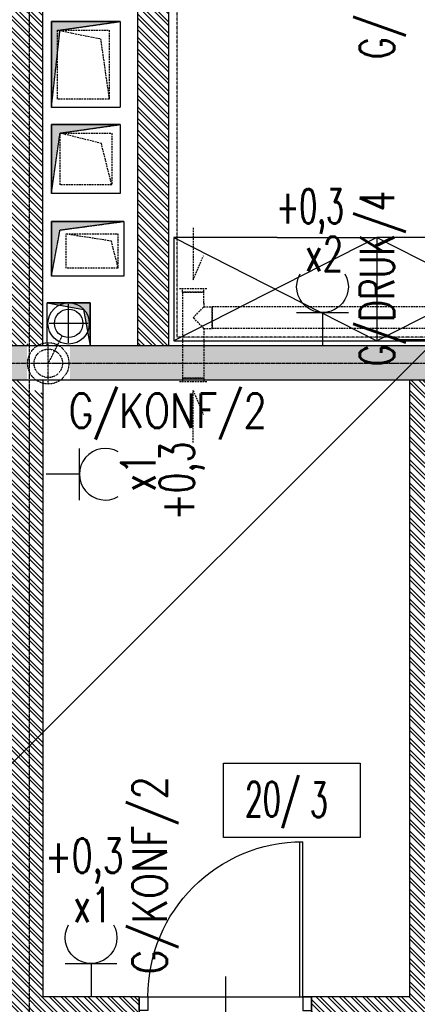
# Model space of a CAD drawing. Extents: x -7228 to 74941, y -112898 to 85621.
# Tile 105 of 256: x 52283 to 52514, y -54891 to -54319. Entities that reach past the tile are written whole.
import ezdxf
from ezdxf.enums import TextEntityAlignment as Align

# ---------------------------------------------------------------- set-up
doc = ezdxf.new("R2010")
doc.units = 0
for name, pattern in [('CENTER', [2, 1.25, -0.25, 0.25, -0.25]), ('DASHED', [0.75, 0.5, -0.25]), ('DIVIDE', [31.75, 12.7, -6.35, 0, -6.35, 0, -6.35])]:
    doc.linetypes.add(name, pattern=pattern)
doc.layers.get('0').update_dxf_attribs({"color": 101, "linetype": 'CONTINUOUS'})
for name, color, linetype in [('Drz---drzwi', 5, 'CONTINUOUS'), ('E35', 6, 'CONTINUOUS'), ('E50', 3, 'CONTINUOUS'), ('ins-kan-deszcz', 132, 'CONTINUOUS'), ('Ins-went', 141, 'CONTINUOUS'), ('Opis-pom', 6, 'CONTINUOUS'), ('Opis_pom_ramka', 6, 'CONTINUOUS'), ('Os-osie glowne', 1, 'CENTER'), ('Sc-beton', 7, 'CONTINUOUS'), ('Sc-beton-hatch', 86, 'CONTINUOUS'), ('Sc-cegla pustak', 42, 'CONTINUOUS'), ('Sc-cegla pustak-hatch', 8, 'CONTINUOUS'), ('Suf-widok', 8, 'CONTINUOUS'), ('W-otwor-strop', 1, 'CONTINUOUS'), ('Wyp-meble', 155, 'CONTINUOUS')]:
    doc.layers.add(name, color=color, linetype=linetype)
doc.styles.add('KA wymiar', font='romans.shx', dxfattribs={"width": 0.6})
doc.styles.add('ROMANS', font='romans', dxfattribs={"width": 0.85})

# ---------------------------------------------------------------- blocks, each defined once
blk = doc.blocks.new('_0630_DRZWI_90')
at = {"ltscale": 7}
for p, q in [((5, 8), (5, 98)), ((6.8, 8), (6.8, 97.98))]:
    blk.add_line(p, q, dxfattribs=at)
at = {"ltscale": 25}
for p, q in [((50, 19.7), (50, -28.9)), ((5, 8), (0, 8)), ((0, 8), (5, 8)), ((0, 0), (0, 8)), ((95, 8), (5, 8)), ((5, 8), (5, 0)), ((95, 8), (95, 0)), ((100, 8), (95, 8)), ((100, 0), (100, 8)), ((5, 0), (0, 0)), ((5, 0), (0, 0)), ((95, 0), (100, 0)), ((95, 0), (100, 0))]:
    blk.add_line(p, q, dxfattribs=at)
at = {"ltscale": 7}
blk.add_arc((5, 8), 90, 0, 90, dxfattribs=at)
blk = doc.blocks.new('_opis_pom_metka')
at = {"layer": 'Opis_pom_ramka'}
blk.add_lwpolyline([(-33.13, 0), (32.87, 0), (32.87, -36), (-33.13, -36)], close=True, dxfattribs=at)
at = {"style": 'KA wymiar', "width": 0.6}
blk.add_attdef('KO/', text='', height=16.8, dxfattribs=at).set_placement((3.45, -25.87), align=Align.RIGHT)
blk.add_attdef('NR', (3.8, -26.16), '', height=16.8, dxfattribs=at)
blk = doc.blocks.new('sza016_r')
for p, q in [((60, 60), (0, 60)), ((0, 60), (118, 0)), ((118, 60), (0, 0)), ((0, 60), (0, 0)), ((60, 60), (118, 60)), ((118, 60), (118, 0)), ((0, 0), (118, 0))]:
    blk.add_line(p, q)
blk = doc.blocks.new('A$C59F8734F')
at = {"layer": 'Wyp-meble'}
blk.add_line((1704.16, 2048.65), (1815.66, 2048.65), dxfattribs=at)
for p in [(1574.99, 2047.82), (1692.99, 2047.82)]:
    blk.add_blockref('sza016_r', p, dxfattribs=at)
blk = doc.blocks.new('g2')
at = {"layer": 'E35'}
blk.add_line((15, 19.27), (-15, 19.27), dxfattribs=at)
blk.add_arc((0, 34.27), 15, 150, 30, dxfattribs=at)
at = {"layer": 'E50'}
blk.add_line((0, 19.27), (0, 0), dxfattribs=at)

msp = doc.modelspace()

# ---------------------------------------------------------------- hatches: boundary and pattern name
at = {"layer": 'Sc-beton-hatch'}
h = msp.add_hatch(dxfattribs=at)
h.set_pattern_fill('ANSI33', color=256, style=0)
h.paths.add_polyline_path([(51487.547, -51608.711), (51427.547, -51608.711), (51427.547, -51668.711), (51447.547, -51668.711), (51447.547, -51628.711), (51487.547, -51628.711)])
h.paths.add_polyline_path([(51822.547, -51608.711), (51722.547, -51608.711), (51722.547, -51628.711), (51762.547, -51628.711), (51762.547, -52190.711), (51782.547, -52190.711), (51782.547, -52038.711), (52169.547, -52038.711), (52169.547, -52018.711), (51782.547, -52018.711), (51782.547, -51628.711), (51822.547, -51628.711)])
h.paths.add_polyline_path([(51447.547, -51939.711), (51427.547, -51939.711), (51427.547, -52039.711), (51447.547, -52039.711)])
h.paths.add_polyline_path([(52347.547, -51608.711), (52268.547, -51608.711), (52268.547, -51628.711), (52347.547, -51628.711)])
h.paths.add_polyline_path([(52787.547, -51608.711), (52687.547, -51608.711), (52687.547, -51628.711), (52727.547, -51628.711), (52727.547, -51827.711), (52747.547, -51827.711), (52747.547, -51628.711), (52787.547, -51628.711)])
h.paths.add_polyline_path([(52807.547, -52018.711), (52747.547, -52018.711), (52747.547, -51927.711), (52727.547, -51927.711), (52727.547, -52018.711), (52599.485, -52018.711), (52599.485, -52038.711), (52807.547, -52038.711)])
h.paths.add_polyline_path([(52499.485, -52018.711), (52269.547, -52018.711), (52269.547, -52038.711), (52499.485, -52038.711)])
h.paths.add_polyline_path([(52747.547, -52350.711), (52712.547, -52350.711), (52712.547, -52385.711), (52747.547, -52385.711)])
h.paths.add_polyline_path([(53417.547, -51508.711), (53397.547, -51508.711), (53397.547, -51608.711), (53347.547, -51608.711), (53347.547, -51628.711), (53397.547, -51628.711), (53397.547, -52018.711), (52907.547, -52018.711), (52907.547, -52038.711), (53397.547, -52038.711), (53397.547, -52438.711), (53417.547, -52438.711)])
h.paths.add_polyline_path([(53439.547, -51508.711), (53419.547, -51508.711), (53419.547, -52278.711), (53439.547, -52278.711)])
h.paths.add_polyline_path([(53417.547, -52708.711), (53397.547, -52708.711), (53397.547, -52778.711), (53417.547, -52778.711)])
h.paths.add_polyline_path([(53417.547, -52858.711), (53397.547, -52858.711), (53397.547, -53008.711), (52967.547, -53008.711), (52967.547, -53028.711), (53397.547, -53028.711), (53397.547, -53068.711), (53417.547, -53068.711)])
h.paths.add_polyline_path([(53417.547, -53168.711), (53397.547, -53168.711), (53397.547, -53208.711), (53417.547, -53208.711)])
h.paths.add_polyline_path([(53417.547, -53308.711), (53397.547, -53308.711), (53397.547, -53573.711), (53417.547, -53573.711)])
h.paths.add_polyline_path([(52747.547, -53008.711), (52727.547, -53008.711), (52727.547, -53028.711), (52727.547, -53323.711), (52707.547, -53323.711), (52707.547, -53343.711), (52747.547, -53343.711)])
h.paths.add_polyline_path([(52727.547, -53008.711), (52707.547, -53008.711), (52707.547, -53028.711), (52727.547, -53028.711)], flags=16)
h.paths.add_polyline_path([(52573.547, -53323.711), (52520.547, -53323.711), (52520.547, -53028.711), (52505.547, -53028.711), (52505.547, -53323.711), (52485.547, -53323.711), (52485.547, -53343.711), (52573.547, -53343.711)])
h.paths.add_polyline_path([(52573.547, -53008.711), (52485.547, -53008.711), (52485.547, -53028.711), (52573.547, -53028.711)])
h.paths.add_polyline_path([(52351.547, -53008.711), (52298.547, -53008.711), (52298.547, -53028.711), (52351.547, -53028.711)], flags=17)
h.paths.add_polyline_path([(52298.547, -53008.711), (51987.547, -53008.711), (51987.547, -52350.711), (51900.047, -52350.711), (51900.047, -52370.711), (51967.547, -52370.711), (51967.547, -53008.711), (51447.547, -53008.711), (51447.547, -52968.711), (51427.547, -52968.711), (51427.547, -53068.711), (51447.547, -53068.711), (51447.547, -53028.711), (51967.547, -53028.711), (51967.547, -53538.711), (51987.547, -53538.711), (51987.547, -53028.711), (52278.547, -53028.711), (52278.547, -53343.711), (52298.547, -53343.711), (52351.547, -53343.711), (52351.547, -53323.711), (52298.547, -53323.711)])
h.paths.add_polyline_path([(51800.047, -52350.711), (51782.547, -52350.711), (51782.547, -52345.711), (51762.547, -52345.711), (51762.547, -52350.711), (51447.547, -52350.711), (51447.547, -52330.711), (51427.547, -52330.711), (51427.547, -52568.711), (51447.547, -52568.711), (51447.547, -52370.711), (51800.047, -52370.711)])
h.paths.add_polyline_path([(51447.547, -52718.711), (51427.547, -52718.711), (51427.547, -52818.711), (51447.547, -52818.711)])
h.paths.add_polyline_path([(51447.547, -53218.711), (51427.547, -53218.711), (51427.547, -53415.711), (51447.547, -53415.711)], flags=17)
h.paths.add_polyline_path([(51447.547, -53505.711), (51427.547, -53505.711), (51427.547, -53548.711), (51447.547, -53548.711)])
h.paths.add_polyline_path([(52024.547, -53758.711), (51447.547, -53758.711), (51447.547, -53698.711), (51427.547, -53698.711), (51427.547, -53778.711), (52024.547, -53778.711)])
h.paths.add_polyline_path([(52787.547, -53758.711), (52174.547, -53758.711), (52174.547, -53778.711), (52727.547, -53778.711), (52727.547, -54010.711), (52747.547, -54010.711), (52747.547, -53778.711), (52787.547, -53778.711)])
h.paths.add_polyline_path([(53025.547, -53758.711), (52922.547, -53758.711), (52922.547, -53778.711), (53025.547, -53778.711)])
h.paths.add_polyline_path([(53244.547, -53758.711), (53150.547, -53758.711), (53150.547, -53778.711), (53244.547, -53778.711)])
h.paths.add_polyline_path([(53417.547, -53723.711), (53397.547, -53723.711), (53397.547, -53758.711), (53349.547, -53758.711), (53349.547, -53778.711), (53397.547, -53778.711), (53397.547, -54383.711), (53417.547, -54383.711)])
h.paths.add_polyline_path([(52747.547, -54110.711), (52727.547, -54110.711), (52727.547, -54305.711), (52747.547, -54305.711)])
h.paths.add_polyline_path([(52747.547, -54405.711), (52727.547, -54405.711), (52727.547, -54508.711), (52314.153, -54508.711, -0.1551034), (52317.392, -54518.903, -0.1483474), (52314.417, -54528.711), (52727.547, -54528.711), (52727.547, -54588.711), (52747.547, -54588.711)])
h.paths.add_polyline_path([(52314.153, -54508.711), (52312.287, -54508.711), (52312.287, -54528.711), (52314.417, -54528.711, 0.1483474), (52317.392, -54518.903, 0.1551034)])
h.paths.add_polyline_path([(52287.287, -54508.711), (52285.327, -54508.711, 0.1551034), (52282.087, -54518.903, 0.1483474), (52285.062, -54528.711), (52287.287, -54528.711)])
h.paths.add_polyline_path([(52285.327, -54508.711), (52218.547, -54508.711), (52218.547, -54528.711), (52285.062, -54528.711, -0.1483474), (52282.087, -54518.903, -0.1551034)])
h.paths.add_polyline_path([(51997.547, -54508.711), (51987.547, -54508.711), (51947.547, -54508.711), (51947.547, -54533.711), (51987.547, -54533.711), (51997.547, -54533.711)])
h.paths.add_polyline_path([(51507.547, -54508.711), (51427.547, -54508.711), (51427.547, -54528.711), (51507.547, -54528.711)])
h.paths.add_polyline_path([(51547.547, -55013.711), (51527.547, -55013.711), (51527.547, -55046.711), (51547.547, -55046.711)])
h.paths.add_polyline_path([(52790.547, -55158.711), (52747.547, -55158.711), (52747.547, -55068.711), (52727.547, -55068.711), (52727.547, -55158.711), (51547.547, -55158.711), (51547.547, -55143.711), (51527.547, -55143.711), (51527.547, -55158.711), (51287.547, -55158.711), (51287.547, -55183.711), (52790.547, -55183.711)])
h.paths.add_polyline_path([(51237.547, -55158.711), (51187.547, -55158.711), (51187.547, -55183.711), (51237.547, -55183.711)])
h.paths.add_polyline_path([(51137.547, -55158.711), (51087.547, -55158.711), (51087.547, -55183.711), (51137.547, -55183.711)])
h.paths.add_polyline_path([(51037.547, -55158.711), (50987.547, -55158.711), (50987.547, -55183.711), (51037.547, -55183.711)])
h.paths.add_polyline_path([(50937.547, -55158.711), (50897.547, -55158.711), (50897.547, -56065.711), (50997.547, -56065.711), (50997.547, -56080.711), (51017.547, -56080.711), (51017.547, -56045.711), (50917.547, -56045.711), (50917.547, -55183.711), (50937.547, -55183.711)])
h.paths.add_polyline_path([(51602.547, -56198.711), (51017.547, -56198.711), (51017.547, -56180.711), (50997.547, -56180.711), (50997.547, -56198.711), (50797.547, -56198.711), (50797.547, -56553.711), (51527.547, -56553.711), (51527.547, -56593.711), (51547.547, -56593.711), (51547.547, -56553.711), (51599.547, -56553.711), (51599.547, -56533.711), (51547.547, -56533.711), (51547.547, -56378.711), (51527.547, -56378.711), (51527.547, -56533.711), (50817.547, -56533.711), (50817.547, -56218.711), (51527.547, -56218.711), (51527.547, -56228.711), (51547.547, -56228.711), (51547.547, -56218.711), (51602.547, -56218.711)])
h.paths.add_polyline_path([(52327.547, -56533.711), (51827.547, -56533.711), (51827.547, -56445.711), (51807.547, -56445.711), (51807.547, -56533.711), (51754.547, -56533.711), (51754.547, -56553.711), (51807.547, -56553.711), (51807.547, -56593.711), (51827.547, -56593.711), (51827.547, -56553.711), (52327.547, -56553.711)])
h.paths.add_polyline_path([(52507.547, -56198.711), (51752.547, -56198.711), (51752.547, -56218.711), (52507.547, -56218.711)])
h.paths.add_polyline_path([(52794.547, -56533.711), (52747.547, -56533.711), (52747.547, -56419.211), (52727.547, -56419.211), (52727.547, -56533.711), (52607.547, -56533.711), (52607.547, -56553.711), (52794.547, -56553.711)])
h.paths.add_polyline_path([(52819.547, -56528.711), (52794.547, -56528.711), (52794.547, -56553.711), (52819.547, -56553.711)])
h.paths.add_polyline_path([(52747.547, -55693.711), (52727.547, -55693.711), (52727.547, -56289.211), (52747.547, -56289.211)])
h.paths.add_polyline_path([(52970.047, -56528.711), (52945.047, -56528.711), (52945.047, -56553.711), (52970.047, -56553.711)])
h.paths.add_polyline_path([(53120.047, -56528.711), (53095.047, -56528.711), (53095.047, -56553.711), (53120.047, -56553.711)])
h.paths.add_polyline_path([(53270.047, -56528.711), (53245.047, -56528.711), (53245.047, -56553.711), (53270.047, -56553.711)])
h.paths.add_polyline_path([(53382.547, -56533.711), (53337.547, -56533.711), (53337.547, -56553.711), (53382.547, -56553.711)])
h.paths.add_polyline_path([(53417.547, -56518.711), (53382.547, -56518.711), (53382.547, -56553.711), (53417.547, -56553.711)])
h.paths.add_polyline_path([(53417.547, -56456.711), (53397.547, -56456.711), (53397.547, -56518.711), (53417.547, -56518.711)])
h.paths.add_polyline_path([(53417.547, -56381.211), (53392.547, -56381.211), (53392.547, -56406.211), (53417.547, -56406.211)])
h.paths.add_polyline_path([(53417.547, -56231.211), (53392.547, -56231.211), (53392.547, -56256.211), (53417.547, -56256.211)])
h.paths.add_polyline_path([(53417.547, -56081.211), (53392.547, -56081.211), (53392.547, -56106.211), (53417.547, -56106.211)])
h.paths.add_polyline_path([(53417.547, -55931.211), (53392.547, -55931.211), (53392.547, -55956.211), (53417.547, -55956.211)])
h.paths.add_polyline_path([(53417.547, -55806.211), (53397.547, -55806.211), (53397.547, -55826.211), (53417.547, -55826.211)])
h.paths.add_polyline_path([(53417.547, -55781.211), (53392.547, -55781.211), (53392.547, -55806.211), (53417.547, -55806.211)])
h.paths.add_polyline_path([(53417.547, -55598.711), (53397.547, -55598.711), (53397.547, -55781.211), (53417.547, -55781.211)])
h.paths.add_polyline_path([(53417.547, -55398.711), (53382.547, -55398.711), (53382.547, -55363.711), (53362.547, -55363.711), (53362.547, -55418.711), (53397.547, -55418.711), (53397.547, -55448.711), (53417.547, -55448.711)])
h.paths.add_polyline_path([(53382.547, -55103.211), (53362.547, -55103.211), (53362.547, -55158.711), (52925.547, -55158.711), (52925.547, -55183.711), (53362.547, -55183.711), (53362.547, -55213.711), (53382.547, -55213.711), (53382.547, -55183.711)])
h.paths.add_polyline_path([(52747.547, -54693.711), (52727.547, -54693.711), (52727.547, -54918.711), (52747.547, -54918.711)])
h.paths.add_polyline_path([(53382.547, -54696.711), (53417.547, -54696.711), (53417.547, -54653.711), (53397.547, -54653.711), (53397.547, -54676.711), (53362.547, -54676.711), (53362.547, -54983.211), (53382.547, -54983.211)])
h.paths.add_polyline_path([(53417.547, -54483.711), (53397.547, -54483.711), (53397.547, -54553.711), (53417.547, -54553.711)])
at = {"layer": 'Sc-cegla pustak-hatch'}
h = msp.add_hatch(dxfattribs=at)
h.set_pattern_fill('ANSI32', color=256, scale=0.5, angle=90, style=0)
h.paths.add_polyline_path([(51447.547, -52310.711), (51427.547, -52310.711), (51427.547, -52330.711), (51447.547, -52330.711)])
h.paths.add_polyline_path([(52347.547, -51628.711), (52329.547, -51628.711), (52329.547, -51827.711), (52347.547, -51827.711)])
h.paths.add_polyline_path([(52472.547, -51947.711), (52347.547, -51947.711), (52347.547, -51927.711), (52329.547, -51927.711), (52329.547, -52018.711), (52347.547, -52018.711), (52347.547, -51965.711), (52454.547, -51965.711), (52454.547, -52018.711), (52472.547, -52018.711)])
h.paths.add_polyline_path([(53066.547, -52038.711), (53048.547, -52038.711), (53048.547, -52090.711), (52985.547, -52090.711), (52985.547, -52038.711), (52967.547, -52038.711), (52967.547, -52113.711), (52985.547, -52113.711), (52985.547, -52108.711), (53066.547, -52108.711)])
h.paths.add_polyline_path([(52985.547, -52213.711), (52967.547, -52213.711), (52967.547, -52888.711), (52985.547, -52888.711), (52985.547, -52758.711), (53397.547, -52758.711), (53397.547, -52740.711), (52985.547, -52740.711)])
h.paths.add_polyline_path([(52985.547, -53028.711), (52967.547, -53028.711), (52967.547, -53108.711), (52985.547, -53108.711)])
h.paths.add_polyline_path([(52985.547, -52988.711), (52967.547, -52988.711), (52967.547, -53008.711), (52985.547, -53008.711)])
h.paths.add_polyline_path([(52985.547, -53208.711), (52967.547, -53208.711), (52967.547, -53538.711), (52985.547, -53538.711), (52985.547, -53511.711), (53067.547, -53511.711), (53067.547, -53519.711), (53059.547, -53519.711), (53059.547, -53538.711), (53397.547, -53538.711), (53397.547, -53520.711), (53077.547, -53520.711), (53077.547, -53493.711), (52985.547, -53493.711)])
h.paths.add_polyline_path([(52296.547, -53510.711), (52278.547, -53510.711), (52278.547, -53520.711), (52095.547, -53520.711), (52095.547, -53252.711), (52077.547, -53252.711), (52077.547, -53520.711), (51987.547, -53520.711), (51987.547, -53538.711), (52278.547, -53538.711), (52278.547, -53581.211), (52296.547, -53581.211)])
h.paths.add_polyline_path([(52296.547, -53343.711), (52278.547, -53343.711), (52278.547, -53410.711), (52296.547, -53410.711)])
h.paths.add_polyline_path([(51967.547, -53520.711), (51942.547, -53520.711), (51942.547, -53538.711), (51967.547, -53538.711)])
h.paths.add_polyline_path([(51842.547, -53520.711), (51447.547, -53520.711), (51447.547, -53538.711), (51842.547, -53538.711)])
h.paths.add_polyline_path([(51445.547, -53778.711), (51427.547, -53778.711), (51427.547, -53898.711), (51445.547, -53898.711)])
h.paths.add_polyline_path([(51445.547, -54048.711), (51427.547, -54048.711), (51427.547, -54113.711), (51445.547, -54113.711)])
h.paths.add_polyline_path([(51445.547, -54263.711), (51427.547, -54263.711), (51427.547, -54328.711), (51445.547, -54328.711)])
h.paths.add_polyline_path([(51445.547, -54478.711), (51427.547, -54478.711), (51427.547, -54508.711), (51445.547, -54508.711)])
h.paths.add_polyline_path([(51445.547, -54528.711), (51427.547, -54528.711), (51427.547, -54543.711), (51445.547, -54543.711)])
h.paths.add_polyline_path([(51445.547, -54693.711), (51427.547, -54693.711), (51427.547, -54758.711), (51445.547, -54758.711)])
h.paths.add_polyline_path([(51445.547, -54908.711), (51427.547, -54908.711), (51427.547, -55031.711), (51527.547, -55031.711), (51527.547, -55013.711), (51445.547, -55013.711)])
h.paths.add_polyline_path([(52352.547, -54886.711), (52296.547, -54886.711), (52296.547, -54536.264, -0.2026768), (52285.062, -54528.711), (52278.547, -54528.711), (52278.547, -54904.711), (52352.547, -54904.711)])
h.paths.add_polyline_path([(52727.547, -54886.711), (52527.547, -54886.711), (52527.547, -54528.711), (52509.547, -54528.711), (52509.547, -54886.711), (52452.547, -54886.711), (52452.547, -54904.711), (52727.547, -54904.711)])
h.paths.add_polyline_path([(52727.547, -54210.711), (52369.547, -54210.711), (52369.547, -54127.711), (52296.547, -54127.711), (52296.547, -53778.711), (52278.547, -53778.711), (52278.547, -54508.711), (52285.327, -54508.711, -0.1958107), (52296.547, -54501.541), (52296.547, -54145.711), (52351.547, -54145.711), (52351.547, -54508.711), (52369.547, -54508.711), (52369.547, -54228.711), (52727.547, -54228.711)])
h.paths.add_polyline_path([(52296.547, -54501.541, 0.1514484), (52287.287, -54506.391), (52296.547, -54506.391)], flags=17)
h.paths.add_polyline_path([(52296.547, -54506.391), (52287.287, -54506.391), (52287.287, -54508.711), (52296.547, -54508.711)], flags=17)
h.paths.add_polyline_path([(52507.547, -55183.711), (52489.547, -55183.711), (52489.547, -55213.711), (52507.547, -55213.711)])
h.paths.add_polyline_path([(52507.547, -55363.711), (52489.547, -55363.711), (52489.547, -56198.711), (52507.547, -56198.711)])
h.paths.add_polyline_path([(52790.547, -55693.711), (52747.547, -55693.711), (52747.547, -55711.711), (52790.547, -55711.711)])
h.paths.add_polyline_path([(53197.547, -55693.711), (52985.547, -55693.711), (52967.547, -55693.711), (52940.547, -55693.711), (52940.547, -55711.711), (53197.547, -55711.711)])
h.paths.add_polyline_path([(52985.547, -55418.711), (53207.547, -55418.711), (53207.547, -55400.711), (52967.547, -55400.711), (52967.547, -55693.711), (52985.547, -55693.711)])
h.paths.add_polyline_path([(53362.547, -55400.711), (53307.547, -55400.711), (53307.547, -55418.711), (53362.547, -55418.711)])
h.paths.add_polyline_path([(52985.547, -55018.711), (52967.547, -55018.711), (52967.547, -55158.711), (52985.547, -55158.711)])
h.paths.add_polyline_path([(52985.547, -54694.711), (53362.547, -54694.711), (53362.547, -54676.711), (52985.547, -54676.711), (52985.547, -54405.711), (52967.547, -54405.711), (52967.547, -54918.711), (52985.547, -54918.711)])
h.paths.add_polyline_path([(53397.547, -54210.711), (53012.547, -54210.711), (53012.547, -54118.711), (52985.547, -54118.711), (52985.547, -54096.711), (52967.547, -54096.711), (52967.547, -54136.711), (52994.547, -54136.711), (52994.547, -54210.711), (52967.547, -54210.711), (52967.547, -54305.711), (52985.547, -54305.711), (52985.547, -54228.711), (53397.547, -54228.711)])
h.paths.add_polyline_path([(52985.547, -53778.711), (52967.547, -53778.711), (52967.547, -54006.711), (52985.547, -54006.711)])
h.paths.add_polyline_path([(52296.547, -53716.211), (52278.547, -53716.211), (52278.547, -53758.711), (52296.547, -53758.711)])
at = {"layer": 'W-otwor-strop'}
for points in [[(52341.547, -54320.366), (52301.547, -54320.366), (52301.547, -54370.394), (52306.547, -54325.366)], [(52341.547, -54380.196), (52301.547, -54380.196), (52301.547, -54420.196), (52306.547, -54385.196)], [(52343.543, -54436.479), (52301.547, -54436.479), (52301.547, -54468.365), (52306.547, -54441.479)], [(52299.104, -54483.711), (52320.104, -54487.711), (52324.104, -54508.711), (52324.104, -54483.711)]]:
    msp.add_hatch(color=256, dxfattribs=at).paths.add_polyline_path(points)

# ---------------------------------------------------------------- linework, layer by layer
at = {"layer": 'E35'}
msp.add_line((53008.047, -54021.711), (51285.076, -55744.682), dxfattribs=at)
at = {"layer": 'ins-kan-deszcz', "ltscale": 0.3}
for p, q in [((52311.547, -54506.961), (52311.547, -54484.461)), ((52311.547, -54506.961), (52311.547, -54484.461)), ((52322.797, -54495.711), (52300.297, -54495.711))]:
    msp.add_line(p, q, dxfattribs=at)
at = {"layer": 'ins-kan-deszcz', "linetype": 'DASHED', "ltscale": 0.3}
for p, q in [((52299.74, -54518.903), (52307.804, -54503.063)), ((52299.74, -54530.153), (52299.74, -54507.653)), ((52299.74, -54530.153), (52299.74, -54507.653)), ((52310.99, -54518.903), (52288.49, -54518.903))]:
    msp.add_line(p, q, dxfattribs=at)
at = {"layer": 'ins-kan-deszcz', "ltscale": 0.3}
for radius in [12, 8.25]:
    msp.add_circle((52311.547, -54495.711), radius, dxfattribs=at)
at = {"layer": 'ins-kan-deszcz', "linetype": 'DASHED', "ltscale": 0.3}
for radius in [12, 8.25]:
    msp.add_circle((52299.74, -54518.903), radius, dxfattribs=at)
at = {"layer": 'Ins-went', "linetype": 'DASHED', "ltscale": 2}
for p, q in [((52305.047, -54365.394), (52305.047, -54325.394)), ((52305.047, -54325.394), (52335.047, -54325.394)), ((52335.047, -54325.394), (52335.047, -54365.394)), ((52335.047, -54365.394), (52305.047, -54365.394)), ((52330.547, -54391.196), (52306.547, -54385.196)), ((52306.547, -54415.196), (52306.547, -54385.196)), ((52306.547, -54385.196), (52336.547, -54385.196)), ((52336.547, -54385.196), (52336.547, -54415.196)), ((52336.547, -54415.196), (52330.547, -54391.196)), ((52336.547, -54415.196), (52306.547, -54415.196)), ((52310.143, -54443.673), (52340.143, -54443.673)), ((52310.143, -54463.673), (52310.143, -54443.673)), ((52340.143, -54443.673), (52340.143, -54463.673)), ((52340.143, -54463.673), (52310.143, -54463.673)), ((52375.806, -54475.486), (52391.806, -54475.486)), ((52377.556, -54477.486), (52377.556, -54475.486)), ((52390.056, -54477.486), (52390.056, -54475.486)), ((52390.056, -54477.486), (52377.556, -54477.486)), ((52377.556, -54477.486), (52390.056, -54477.486)), ((52390.056, -54483.886), (52390.056, -54477.486)), ((52383.806, -54492.386), (52390.056, -54486.136)), ((52390.056, -54483.886), (52390.056, -54486.136)), ((52390.056, -54486.136), (52394.806, -54486.136)), ((52394.806, -54486.136), (52394.806, -54498.636)), ((52394.806, -54498.636), (52394.806, -54486.136)), ((52542.806, -54486.136), (52394.806, -54486.136)), ((52390.056, -54498.636), (52383.806, -54492.386)), ((52390.056, -54498.636), (52394.806, -54498.636)), ((52542.806, -54498.636), (52394.806, -54498.636)), ((52377.556, -54527.586), (52390.056, -54527.586)), ((52377.556, -54527.586), (52377.556, -54529.586)), ((52390.056, -54527.586), (52377.556, -54527.586)), ((52390.056, -54527.586), (52390.056, -54529.586)), ((52391.806, -54529.586), (52375.806, -54529.586))]:
    msp.add_line(p, q, dxfattribs=at)
for points in [[(52305.047, -54325.394), (52330.047, -54330.394), (52335.047, -54365.394)], [(52383.806, -54440.248), (52383.806, -54470.486), (52389.828, -54456.472)], [(52310.143, -54443.673), (52336.143, -54447.673), (52340.143, -54463.673)], [(52377.556, -54477.486), (52377.556, -54527.586)], [(52390.056, -54498.636), (52390.056, -54527.586)], [(52383.806, -54564.824), (52383.806, -54534.586), (52389.828, -54548.6)]]:
    msp.add_lwpolyline(points, dxfattribs=at)
at = {"layer": 'Os-osie glowne'}
for points in [[(52288.547, -51086.711), (52288.547, -57063.711)], [(50525.547, -54518.711), (62792.547, -54518.711)]]:
    msp.add_lwpolyline(points, dxfattribs=at)
at = {"layer": 'Sc-beton'}
for points in [[(52727.547, -54508.711), (52218.547, -54508.711)], [(52727.547, -54528.711), (52218.547, -54528.711)]]:
    msp.add_lwpolyline(points, dxfattribs=at)
at = {"layer": 'Sc-cegla pustak'}
for points in [[(52296.547, -54508.711), (52296.547, -54113.711)], [(52351.547, -54113.711), (52351.547, -54508.711)], [(52369.547, -54228.711), (52369.547, -54508.711)], [(52296.547, -54528.711), (52296.547, -54886.711)], [(52509.547, -54886.711), (52509.547, -54528.711)], [(52352.547, -54886.711), (52296.547, -54886.711)], [(52352.547, -54886.711), (52352.547, -54904.711)], [(52509.547, -54886.711), (52452.547, -54886.711)], [(52452.547, -54886.711), (52452.547, -54904.711)]]:
    msp.add_lwpolyline(points, dxfattribs=at)
at = {"layer": 'Suf-widok', "linetype": 'DIVIDE', "ltscale": 0.02}
msp.add_lwpolyline([(52374.547, -54233.711), (52722.547, -54233.711), (52722.547, -54503.711), (52374.547, -54503.711)], close=True, dxfattribs=at)
at = {"layer": 'W-otwor-strop', "linetype": 'DASHED', "ltscale": 0.5}
for points in [[(52301.547, -54320.366), (52341.547, -54320.366), (52341.547, -54370.394), (52301.547, -54370.394)], [(52301.547, -54380.196), (52341.547, -54380.196), (52341.547, -54420.196), (52301.547, -54420.196)], [(52301.547, -54436.479), (52343.543, -54436.479), (52343.543, -54468.365), (52301.547, -54468.365)]]:
    msp.add_lwpolyline(points, close=True, dxfattribs=at)
for points in [[(52341.547, -54320.366), (52301.547, -54320.366), (52301.547, -54370.394), (52306.547, -54325.366), (52341.547, -54320.366)], [(52341.547, -54380.196), (52301.547, -54380.196), (52301.547, -54420.196), (52306.547, -54385.196), (52341.547, -54380.196)], [(52343.543, -54436.479), (52301.547, -54436.479), (52301.547, -54468.365), (52306.547, -54441.479), (52343.543, -54436.479)]]:
    msp.add_lwpolyline(points, dxfattribs=at)
at = {"layer": 'W-otwor-strop', "ltscale": 0.5}
for points in [[(52299.104, -54483.711), (52324.104, -54483.711), (52324.104, -54508.711), (52299.104, -54508.711)], [(52299.104, -54483.711), (52320.104, -54487.711), (52324.104, -54508.711), (52324.104, -54483.711)]]:
    msp.add_lwpolyline(points, close=True, dxfattribs=at)

# ---------------------------------------------------------------- block references
msp.add_blockref('A$C59F8734F', (50797.547, -56553.711))
at = {"layer": 'Drz---drzwi', "xscale": -1}
msp.add_blockref('_0630_DRZWI_90', (52452.547, -54894.711), dxfattribs=at)
at = {"layer": 'E35', "xscale": -1}
for p in [(52458.903, -54508.711), (52324.547, -54886.711)]:
    msp.add_blockref('g2', p, dxfattribs=at)
at = {"layer": 'E35', "rotation": 270}
msp.add_blockref('g2', (52298.547, -54583.296), dxfattribs=at)
at = {"layer": 'Opis-pom'}
ref = msp.add_blockref('_opis_pom_metka', (52441.246, -54751.097), dxfattribs=dict(at, xscale=1.2, yscale=1.2, zscale=1.2))
ref.add_attrib('KO/', '20/', dxfattribs={"layer": '0', "height": 20.16, "style": 'KA wymiar', "width": 0.6}).set_placement((52446.07, -54782.138), align=Align.RIGHT)
ref.add_attrib('NR', '3', (52451.616, -54782.494), dxfattribs={"layer": '0', "height": 20.16, "style": 'KA wymiar', "width": 0.6})

# ---------------------------------------------------------------- texts
at = {"layer": 'E35', "style": 'ROMANS'}
for s, rotation, width, p in [('G/DRUK/4', 90, 0.7, (52491.973, -54291.231)), ('G/DRUK/4', 90, 0.7, (52491.973, -54469.591)), ('x1', 90, 0.7, (52351.88, -54582.364)), ('+0,3', 90, 0.7, (52377.37, -54587.248)), ('G/KONF/2', 90, 0.8, (52360.004, -54816.208)), ('+0,3', 0, 0.7, (52320.595, -54807.888)), ('x1', 0, 0.7, (52325.479, -54833.378))]:
    msp.add_text(s, height=20, rotation=rotation, dxfattribs=dict(at, width=width)).set_placement(p, align=Align.MIDDLE)
for s, width, p in [('+0,3', 0.6, (52451.689, -54430.71)), ('x2', 0.7, (52459.835, -54455.378)), ('G/KONF/2', 0.8, (52369.05, -54547.839))]:
    msp.add_text(s, height=20, dxfattribs=dict(at, width=width)).set_placement(p, align=Align.MIDDLE)

doc.saveas('drawing.dxf')
